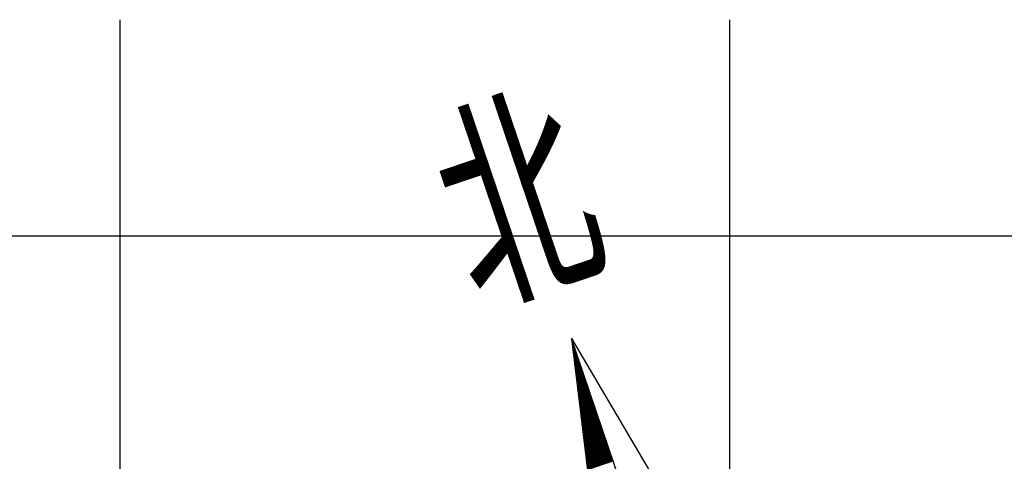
# Model space of a CAD drawing. Header units: millimetres. Extents: x -64078 to -62795, y 13127 to 13405.
# Tile 25 of 51: x -63742 to -63710, y 13366 to 13381. Entities that reach past the tile are written whole.
import ezdxf

# ---------------------------------------------------------------- set-up
doc = ezdxf.new("R2010")
doc.units = ezdxf.units.MM
doc.header["$LTSCALE"] = 1000
doc.header["$MEASUREMENT"] = 0
doc.layers.add('方格网', color=252, linetype='Continuous')
doc.styles.add('_FZTXT', font='txt.shx', dxfattribs={"width": 0.8, "bigfont": 'hzkt.shx'})

# ---------------------------------------------------------------- blocks, each defined once
blk = doc.blocks.new('$plan$00002325')
for p, q in [((0, 2027.3), (-567.4, -689.3)), ((-5.1, 2002.7), (0, 2002.7)), ((-4.9, 2003.8), (0, 2003.8)), ((-4.7, 2004.9), (0, 2004.9)), ((-4.4, 2006.1), (0, 2006.1)), ((-4.2, 2007.2), (0, 2007.2)), ((-4, 2008.3), (0, 2008.3)), ((-3.7, 2009.4), (0, 2009.4)), ((-3.5, 2010.6), (0, 2010.6)), ((-3.3, 2011.7), (0, 2011.7)), ((-3, 2012.8), (0, 2012.8)), ((-2.8, 2013.9), (0, 2013.9)), ((-2.6, 2015.1), (0, 2015.1)), ((-2.3, 2016.2), (0, 2016.2)), ((-2.1, 2017.3), (0, 2017.3)), ((-1.8, 2018.4), (0, 2018.4)), ((-1.6, 2019.6), (0, 2019.6)), ((-1.4, 2020.7), (0, 2020.7)), ((-1.1, 2021.8), (0, 2021.8)), ((-0.9, 2022.9), (0, 2022.9)), ((-0.7, 2024.1), (0, 2024.1)), ((-0.4, 2025.2), (0, 2025.2)), ((-0.2, 2026.3), (0, 2026.3)), ((0, -364.9), (0, 2027.3)), ((0, 2027.3), (567.4, -689.3)), ((-11.7, 1971.2), (0, 1971.2)), ((-11.5, 1972.3), (0, 1972.3)), ((-11.2, 1973.4), (0, 1973.4)), ((-11, 1974.6), (0, 1974.6)), ((-10.8, 1975.7), (0, 1975.7)), ((-10.5, 1976.8), (0, 1976.8)), ((-10.3, 1977.9), (0, 1977.9)), ((-10.1, 1979.1), (0, 1979.1)), ((-9.8, 1980.2), (0, 1980.2)), ((-9.6, 1981.3), (0, 1981.3)), ((-9.4, 1982.4), (0, 1982.4)), ((-9.1, 1983.6), (0, 1983.6)), ((-8.9, 1984.7), (0, 1984.7)), ((-8.7, 1985.8), (0, 1985.8)), ((-8.4, 1986.9), (0, 1986.9)), ((-8.2, 1988.1), (0, 1988.1)), ((-8, 1989.2), (0, 1989.2)), ((-7.7, 1990.3), (0, 1990.3)), ((-7.5, 1991.4), (0, 1991.4)), ((-7.2, 1992.6), (0, 1992.6)), ((-7, 1993.7), (0, 1993.7)), ((-6.8, 1994.8), (0, 1994.8)), ((-6.5, 1995.9), (0, 1995.9)), ((-6.3, 1997.1), (0, 1997.1)), ((-6.1, 1998.2), (0, 1998.2)), ((-5.8, 1999.3), (0, 1999.3)), ((-5.6, 2000.4), (0, 2000.4)), ((-5.4, 2001.6), (0, 2001.6)), ((-18.5, 1938.6), (0, 1938.6)), ((-18.3, 1939.7), (0, 1939.7)), ((-18.1, 1940.8), (0, 1940.8)), ((-17.8, 1941.9), (0, 1941.9)), ((-17.6, 1943.1), (0, 1943.1)), ((-17.4, 1944.2), (0, 1944.2)), ((-17.1, 1945.3), (0, 1945.3)), ((-16.9, 1946.4), (0, 1946.4)), ((-16.6, 1947.6), (0, 1947.6)), ((-16.4, 1948.7), (0, 1948.7)), ((-16.2, 1949.8), (0, 1949.8)), ((-15.9, 1950.9), (0, 1950.9)), ((-15.7, 1952.1), (0, 1952.1)), ((-15.5, 1953.2), (0, 1953.2)), ((-15.2, 1954.3), (0, 1954.3)), ((-15, 1955.4), (0, 1955.4)), ((-14.8, 1956.6), (0, 1956.6)), ((-14.5, 1957.7), (0, 1957.7)), ((-14.3, 1958.8), (0, 1958.8)), ((-14.1, 1959.9), (0, 1959.9)), ((-13.8, 1961.1), (0, 1961.1)), ((-13.6, 1962.2), (0, 1962.2)), ((-13.4, 1963.3), (0, 1963.3)), ((-13.1, 1964.4), (0, 1964.4)), ((-12.9, 1965.6), (0, 1965.6)), ((-12.7, 1966.7), (0, 1966.7)), ((-12.4, 1967.8), (0, 1967.8)), ((-12.2, 1968.9), (0, 1968.9)), ((-11.9, 1970.1), (0, 1970.1)), ((-25.3, 1905.9), (0, 1905.9)), ((-25.1, 1907.1), (0, 1907.1)), ((-24.9, 1908.2), (0, 1908.2)), ((-24.6, 1909.3), (0, 1909.3)), ((-24.4, 1910.4), (0, 1910.4)), ((-24.2, 1911.6), (0, 1911.6)), ((-23.9, 1912.7), (0, 1912.7)), ((-23.7, 1913.8), (0, 1913.8)), ((-23.5, 1914.9), (0, 1914.9)), ((-23.2, 1916.1), (0, 1916.1)), ((-23, 1917.2), (0, 1917.2)), ((-22.8, 1918.3), (0, 1918.3)), ((-22.5, 1919.4), (0, 1919.4)), ((-22.3, 1920.6), (0, 1920.6)), ((-22.1, 1921.7), (0, 1921.7)), ((-21.8, 1922.8), (0, 1922.8)), ((-21.6, 1923.9), (0, 1923.9)), ((-21.3, 1925.1), (0, 1925.1)), ((-21.1, 1926.2), (0, 1926.2)), ((-20.9, 1927.3), (0, 1927.3)), ((-20.6, 1928.4), (0, 1928.4)), ((-20.4, 1929.6), (0, 1929.6)), ((-20.2, 1930.7), (0, 1930.7)), ((-19.9, 1931.8), (0, 1931.8)), ((-19.7, 1932.9), (0, 1932.9)), ((-19.5, 1934.1), (0, 1934.1)), ((-19.2, 1935.2), (0, 1935.2)), ((-19, 1936.3), (0, 1936.3)), ((-18.8, 1937.4), (0, 1937.4)), ((-32.2, 1873.3), (0, 1873.3)), ((-31.9, 1874.4), (0, 1874.4)), ((-31.7, 1875.6), (0, 1875.6)), ((-31.5, 1876.7), (0, 1876.7)), ((-31.2, 1877.8), (0, 1877.8)), ((-31, 1878.9), (0, 1878.9)), ((-30.7, 1880.1), (0, 1880.1)), ((-30.5, 1881.2), (0, 1881.2)), ((-30.3, 1882.3), (0, 1882.3)), ((-30, 1883.4), (0, 1883.4)), ((-29.8, 1884.6), (0, 1884.6)), ((-29.6, 1885.7), (0, 1885.7)), ((-29.3, 1886.8), (0, 1886.8)), ((-29.1, 1887.9), (0, 1887.9)), ((-28.9, 1889.1), (0, 1889.1)), ((-28.6, 1890.2), (0, 1890.2)), ((-28.4, 1891.3), (0, 1891.3)), ((-28.2, 1892.4), (0, 1892.4)), ((-27.9, 1893.6), (0, 1893.6)), ((-27.7, 1894.7), (0, 1894.7)), ((-27.5, 1895.8), (0, 1895.8)), ((-27.2, 1896.9), (0, 1896.9)), ((-27, 1898.1), (0, 1898.1)), ((-26.8, 1899.2), (0, 1899.2)), ((-26.5, 1900.3), (0, 1900.3)), ((-26.3, 1901.4), (0, 1901.4)), ((-26, 1902.6), (0, 1902.6)), ((-25.8, 1903.7), (0, 1903.7)), ((-25.6, 1904.8), (0, 1904.8)), ((-38.7, 1841.8), (0, 1841.8)), ((-38.5, 1842.9), (0, 1842.9)), ((-38.3, 1844.1), (0, 1844.1)), ((-38, 1845.2), (0, 1845.2)), ((-37.8, 1846.3), (0, 1846.3)), ((-37.6, 1847.4), (0, 1847.4)), ((-37.3, 1848.6), (0, 1848.6)), ((-37.1, 1849.7), (0, 1849.7)), ((-36.9, 1850.8), (0, 1850.8)), ((-36.6, 1851.9), (0, 1851.9)), ((-36.4, 1853.1), (0, 1853.1)), ((-36.2, 1854.2), (0, 1854.2)), ((-35.9, 1855.3), (0, 1855.3)), ((-35.7, 1856.4), (0, 1856.4)), ((-35.4, 1857.6), (0, 1857.6)), ((-35.2, 1858.7), (0, 1858.7)), ((-35, 1859.8), (0, 1859.8)), ((-34.7, 1860.9), (0, 1860.9)), ((-34.5, 1862.1), (0, 1862.1)), ((-34.3, 1863.2), (0, 1863.2)), ((-34, 1864.3), (0, 1864.3)), ((-33.8, 1865.4), (0, 1865.4)), ((-33.6, 1866.6), (0, 1866.6)), ((-33.3, 1867.7), (0, 1867.7)), ((-33.1, 1868.8), (0, 1868.8)), ((-32.9, 1869.9), (0, 1869.9)), ((-32.6, 1871.1), (0, 1871.1)), ((-32.4, 1872.2), (0, 1872.2)), ((-45.5, 1809.2), (0, 1809.2)), ((-45.3, 1810.3), (0, 1810.3)), ((-45.1, 1811.4), (0, 1811.4)), ((-44.8, 1812.6), (0, 1812.6)), ((-44.6, 1813.7), (0, 1813.7)), ((-44.4, 1814.8), (0, 1814.8)), ((-44.1, 1815.9), (0, 1815.9)), ((-43.9, 1817.1), (0, 1817.1)), ((-43.7, 1818.2), (0, 1818.2)), ((-43.4, 1819.3), (0, 1819.3)), ((-43.2, 1820.4), (0, 1820.4)), ((-43, 1821.6), (0, 1821.6)), ((-42.7, 1822.7), (0, 1822.7)), ((-42.5, 1823.8), (0, 1823.8)), ((-42.3, 1824.9), (0, 1824.9)), ((-42, 1826.1), (0, 1826.1)), ((-41.8, 1827.2), (0, 1827.2)), ((-41.6, 1828.3), (0, 1828.3)), ((-41.3, 1829.4), (0, 1829.4)), ((-41.1, 1830.6), (0, 1830.6)), ((-40.8, 1831.7), (0, 1831.7)), ((-40.6, 1832.8), (0, 1832.8)), ((-40.4, 1833.9), (0, 1833.9)), ((-40.1, 1835.1), (0, 1835.1)), ((-39.9, 1836.2), (0, 1836.2)), ((-39.7, 1837.3), (0, 1837.3)), ((-39.4, 1838.4), (0, 1838.4)), ((-39.2, 1839.6), (0, 1839.6)), ((-39, 1840.7), (0, 1840.7)), ((-52.4, 1776.6), (0, 1776.6)), ((-52.1, 1777.7), (0, 1777.7)), ((-51.9, 1778.8), (0, 1778.8)), ((-51.7, 1779.9), (0, 1779.9)), ((-51.4, 1781.1), (0, 1781.1)), ((-51.2, 1782.2), (0, 1782.2)), ((-51, 1783.3), (0, 1783.3)), ((-50.7, 1784.4), (0, 1784.4)), ((-50.5, 1785.6), (0, 1785.6)), ((-50.2, 1786.7), (0, 1786.7)), ((-50, 1787.8), (0, 1787.8)), ((-49.8, 1788.9), (0, 1788.9)), ((-49.5, 1790.1), (0, 1790.1)), ((-49.3, 1791.2), (0, 1791.2)), ((-49.1, 1792.3), (0, 1792.3)), ((-48.8, 1793.4), (0, 1793.4)), ((-48.6, 1794.6), (0, 1794.6)), ((-48.4, 1795.7), (0, 1795.7)), ((-48.1, 1796.8), (0, 1796.8)), ((-47.9, 1797.9), (0, 1797.9)), ((-47.7, 1799.1), (0, 1799.1)), ((-47.4, 1800.2), (0, 1800.2)), ((-47.2, 1801.3), (0, 1801.3)), ((-47, 1802.4), (0, 1802.4)), ((-46.7, 1803.6), (0, 1803.6)), ((-46.5, 1804.7), (0, 1804.7)), ((-46.3, 1805.8), (0, 1805.8)), ((-46, 1806.9), (0, 1806.9)), ((-45.8, 1808.1), (0, 1808.1)), ((-58.9, 1745.1), (0, 1745.1)), ((-58.7, 1746.2), (0, 1746.2)), ((-58.5, 1747.3), (0, 1747.3)), ((-58.2, 1748.4), (0, 1748.4)), ((-58, 1749.6), (0, 1749.6)), ((-57.8, 1750.7), (0, 1750.7)), ((-57.5, 1751.8), (0, 1751.8)), ((-57.3, 1752.9), (0, 1752.9)), ((-57.1, 1754.1), (0, 1754.1)), ((-56.8, 1755.2), (0, 1755.2)), ((-56.6, 1756.3), (0, 1756.3)), ((-56.4, 1757.4), (0, 1757.4)), ((-56.1, 1758.6), (0, 1758.6)), ((-55.9, 1759.7), (0, 1759.7)), ((-55.7, 1760.8), (0, 1760.8)), ((-55.4, 1761.9), (0, 1761.9)), ((-55.2, 1763.1), (0, 1763.1)), ((-54.9, 1764.2), (0, 1764.2)), ((-54.7, 1765.3), (0, 1765.3)), ((-54.5, 1766.4), (0, 1766.4)), ((-54.2, 1767.6), (0, 1767.6)), ((-54, 1768.7), (0, 1768.7)), ((-53.8, 1769.8), (0, 1769.8)), ((-53.5, 1770.9), (0, 1770.9)), ((-53.3, 1772.1), (0, 1772.1)), ((-53.1, 1773.2), (0, 1773.2)), ((-52.8, 1774.3), (0, 1774.3)), ((-52.6, 1775.4), (0, 1775.4)), ((-65.8, 1712.4), (0, 1712.4)), ((-65.5, 1713.6), (0, 1713.6)), ((-65.3, 1714.7), (0, 1714.7)), ((-65.1, 1715.8), (0, 1715.8)), ((-64.8, 1716.9), (0, 1716.9)), ((-64.6, 1718.1), (0, 1718.1)), ((-64.3, 1719.2), (0, 1719.2)), ((-64.1, 1720.3), (0, 1720.3)), ((-63.9, 1721.4), (0, 1721.4)), ((-63.6, 1722.6), (0, 1722.6)), ((-63.4, 1723.7), (0, 1723.7)), ((-63.2, 1724.8), (0, 1724.8)), ((-62.9, 1725.9), (0, 1725.9)), ((-62.7, 1727.1), (0, 1727.1)), ((-62.5, 1728.2), (0, 1728.2)), ((-62.2, 1729.3), (0, 1729.3)), ((-62, 1730.4), (0, 1730.4)), ((-61.8, 1731.6), (0, 1731.6)), ((-61.5, 1732.7), (0, 1732.7)), ((-61.3, 1733.8), (0, 1733.8)), ((-61.1, 1734.9), (0, 1734.9)), ((-60.8, 1736.1), (0, 1736.1)), ((-60.6, 1737.2), (0, 1737.2)), ((-60.4, 1738.3), (0, 1738.3)), ((-60.1, 1739.4), (0, 1739.4)), ((-59.9, 1740.6), (0, 1740.6)), ((-59.6, 1741.7), (0, 1741.7)), ((-59.4, 1742.8), (0, 1742.8)), ((-59.2, 1743.9), (0, 1743.9)), ((-72.6, 1679.8), (0, 1679.8)), ((-72.3, 1680.9), (0, 1680.9)), ((-72.1, 1682.1), (0, 1682.1)), ((-71.9, 1683.2), (0, 1683.2)), ((-71.6, 1684.3), (0, 1684.3)), ((-71.4, 1685.4), (0, 1685.4)), ((-71.2, 1686.6), (0, 1686.6)), ((-70.9, 1687.7), (0, 1687.7)), ((-70.7, 1688.8), (0, 1688.8)), ((-70.5, 1689.9), (0, 1689.9)), ((-70.2, 1691.1), (0, 1691.1)), ((-70, 1692.2), (0, 1692.2)), ((-69.7, 1693.3), (0, 1693.3)), ((-69.5, 1694.4), (0, 1694.4)), ((-69.3, 1695.6), (0, 1695.6)), ((-69, 1696.7), (0, 1696.7)), ((-68.8, 1697.8), (0, 1697.8)), ((-68.6, 1698.9), (0, 1698.9)), ((-68.3, 1700.1), (0, 1700.1)), ((-68.1, 1701.2), (0, 1701.2)), ((-67.9, 1702.3), (0, 1702.3)), ((-67.6, 1703.4), (0, 1703.4)), ((-67.4, 1704.6), (0, 1704.6)), ((-67.2, 1705.7), (0, 1705.7)), ((-66.9, 1706.8), (0, 1706.8)), ((-66.7, 1707.9), (0, 1707.9)), ((-66.5, 1709.1), (0, 1709.1)), ((-66.2, 1710.2), (0, 1710.2)), ((-66, 1711.3), (0, 1711.3)), ((-79.4, 1647.2), (0, 1647.2)), ((-79.1, 1648.3), (0, 1648.3)), ((-78.9, 1649.4), (0, 1649.4)), ((-78.7, 1650.6), (0, 1650.6)), ((-78.4, 1651.7), (0, 1651.7)), ((-78.2, 1652.8), (0, 1652.8)), ((-78, 1653.9), (0, 1653.9)), ((-77.7, 1655.1), (0, 1655.1)), ((-77.5, 1656.2), (0, 1656.2)), ((-77.3, 1657.3), (0, 1657.3)), ((-77, 1658.4), (0, 1658.4)), ((-76.8, 1659.6), (0, 1659.6)), ((-76.6, 1660.7), (0, 1660.7)), ((-76.3, 1661.8), (0, 1661.8)), ((-76.1, 1662.9), (0, 1662.9)), ((-75.9, 1664.1), (0, 1664.1)), ((-75.6, 1665.2), (0, 1665.2)), ((-75.4, 1666.3), (0, 1666.3)), ((-75.2, 1667.4), (0, 1667.4)), ((-74.9, 1668.6), (0, 1668.6)), ((-74.7, 1669.7), (0, 1669.7)), ((-74.4, 1670.8), (0, 1670.8)), ((-74.2, 1671.9), (0, 1671.9)), ((-74, 1673.1), (0, 1673.1)), ((-73.7, 1674.2), (0, 1674.2)), ((-73.5, 1675.3), (0, 1675.3)), ((-73.3, 1676.4), (0, 1676.4)), ((-73, 1677.6), (0, 1677.6)), ((-72.8, 1678.7), (0, 1678.7)), ((-86, 1615.7), (0, 1615.7)), ((-85.7, 1616.8), (0, 1616.8)), ((-85.5, 1617.9), (0, 1617.9)), ((-85.3, 1619.1), (0, 1619.1)), ((-85, 1620.2), (0, 1620.2)), ((-84.8, 1621.3), (0, 1621.3)), ((-84.6, 1622.4), (0, 1622.4)), ((-84.3, 1623.6), (0, 1623.6)), ((-84.1, 1624.7), (0, 1624.7)), ((-83.8, 1625.8), (0, 1625.8)), ((-83.6, 1626.9), (0, 1626.9)), ((-83.4, 1628.1), (0, 1628.1)), ((-83.1, 1629.2), (0, 1629.2)), ((-82.9, 1630.3), (0, 1630.3)), ((-82.7, 1631.4), (0, 1631.4)), ((-82.4, 1632.6), (0, 1632.6)), ((-82.2, 1633.7), (0, 1633.7)), ((-82, 1634.8), (0, 1634.8)), ((-81.7, 1635.9), (0, 1635.9)), ((-81.5, 1637.1), (0, 1637.1)), ((-81.3, 1638.2), (0, 1638.2)), ((-81, 1639.3), (0, 1639.3)), ((-80.8, 1640.4), (0, 1640.4)), ((-80.6, 1641.6), (0, 1641.6)), ((-80.3, 1642.7), (0, 1642.7)), ((-80.1, 1643.8), (0, 1643.8)), ((-79.9, 1644.9), (0, 1644.9)), ((-79.6, 1646.1), (0, 1646.1)), ((-88.5, 1603.3), (0, 1603.3)), ((-88.3, 1604.4), (0, 1604.4)), ((-88.1, 1605.6), (0, 1605.6)), ((-87.8, 1606.7), (0, 1606.7)), ((-87.6, 1607.8), (0, 1607.8)), ((-87.4, 1608.9), (0, 1608.9)), ((-87.1, 1610.1), (0, 1610.1)), ((-86.9, 1611.2), (0, 1611.2)), ((-86.7, 1612.3), (0, 1612.3)), ((-86.4, 1613.4), (0, 1613.4)), ((-86.2, 1614.6), (0, 1614.6))]:
    blk.add_line(p, q)
at = {"style": '_FZTXT', "width": 0.8}
blk.add_text('北', height=632.8, rotation=0.0013, dxfattribs=at).set_placement((-265.3, 2180.3))

msp = doc.modelspace()

# ---------------------------------------------------------------- linework, layer by layer
at = {"layer": '方格网'}
for p, q in [((-63738.542, 13173.771), (-63738.542, 13380.854)), ((-63718.542, 13173.771), (-63718.542, 13380.854)), ((-64058.542, 13373.771), (-63698.542, 13373.771))]:
    msp.add_line(p, q, dxfattribs=at)

# ---------------------------------------------------------------- block references
at = {"linetype": 'Continuous', "xscale": 0.01000000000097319, "yscale": 0.01000000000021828, "zscale": 0.009999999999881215, "rotation": 18.69684829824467}
msp.add_blockref('$plan$00002325', (-63717.233, 13351.202, 0.142), dxfattribs=at)

doc.saveas('drawing.dxf')
